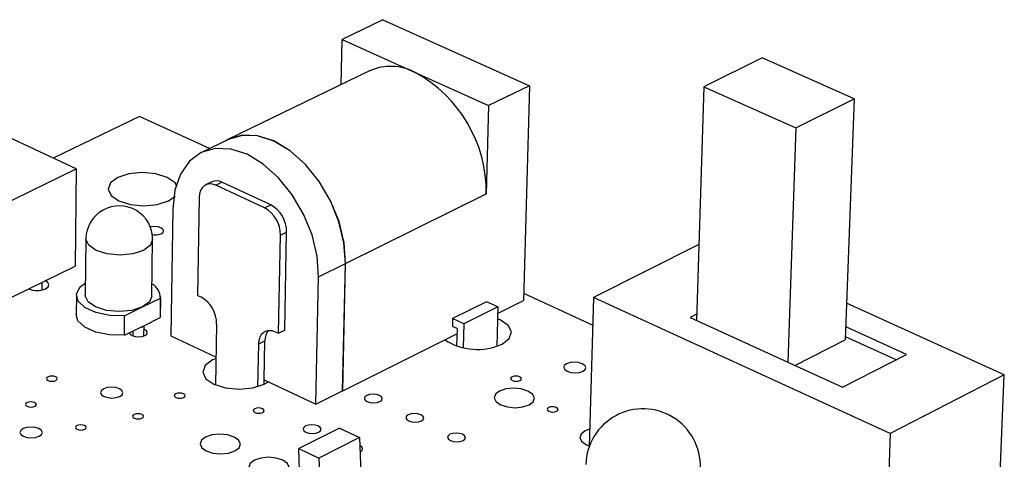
# Model space of a CAD drawing. Extents: x 73 to 209, y 44 to 152.
# Tile 12 of 13: x 148 to 183, y 104 to 119. Entities that reach past the tile are written whole.
import ezdxf

# ---------------------------------------------------------------- set-up
doc = ezdxf.new("R2010")
doc.units = 0
doc.layers.get('0').update_dxf_attribs({"linetype": 'CONTINUOUS'})

msp = doc.modelspace()

# ---------------------------------------------------------------- linework, layer by layer
at = {"color": 7, "linetype": 'CONTINUOUS'}
for p, q in [((160.649, 119.159), (159.207, 118.463)), ((160.649, 119.159), (165.815, 116.829)), ((159.174, 116.868), (159.207, 118.463)), ((159.207, 118.463), (161.782, 117.298)), ((174.027, 117.807), (171.971, 116.792)), ((177.273, 116.363), (174.027, 117.807)), ((160.177, 117.355), (155.198, 114.941)), ((161.782, 117.298), (164.374, 116.124)), ((165.815, 116.829), (164.374, 116.124)), ((165.815, 116.829), (165.612, 109.248)), ((171.971, 116.792), (171.706, 108.546)), ((171.971, 116.792), (175.217, 115.339)), ((164.374, 116.124), (164.295, 113.006)), ((175.217, 115.339), (177.273, 116.363)), ((177.273, 116.363), (176.961, 107.861)), ((149.83, 113.889), (145.416, 115.939)), ((152.063, 115.743), (149.008, 114.271)), ((154.529, 114.607), (152.063, 115.743)), ((175.217, 115.339), (174.928, 107.07)), ((155.202, 114.934), (154.252, 114.473)), ((147.117, 112.58), (149.83, 113.889)), ((149.83, 113.889), (149.786, 110.464)), ((154.61, 113.434), (154.393, 113.328)), ((154.749, 113.314), (154.966, 113.42)), ((156.47, 112.518), (154.749, 113.314)), ((156.687, 112.625), (154.966, 113.42)), ((153.079, 112.76), (153.317, 112.928)), ((159.328, 110.554), (164.295, 113.006)), ((154.166, 112.884), (154.109, 109.425)), ((156.47, 112.518), (156.687, 112.625)), ((153.232, 112.476), (153.162, 107.998)), ((156.966, 108.089), (157.032, 111.557)), ((157.032, 111.557), (157.249, 111.663)), ((157.182, 108.197), (157.249, 111.663)), ((150.17, 111.426), (150.144, 109.431)), ((152.491, 109.399), (152.522, 111.395)), ((171.792, 111.219), (168.075, 109.355)), ((158.375, 110.085), (159.322, 110.553)), ((159.227, 106.062), (159.322, 110.553)), ((159.233, 106.06), (159.328, 110.554)), ((147.081, 109.146), (149.786, 110.464)), ((148.62, 109.619), (148.623, 109.897)), ((158.284, 105.59), (158.375, 110.085)), ((149.831, 109.434), (149.822, 108.748)), ((168.047, 108.381), (165.619, 109.499)), ((152.166, 109.018), (152.797, 109.328)), ((152.797, 109.328), (152.786, 108.641)), ((152.794, 108.708), (152.804, 109.394)), ((154.109, 109.425), (154.223, 109.372)), ((164.303, 109.203), (163.105, 108.606)), ((164.697, 109.021), (164.303, 109.203)), ((164.691, 108.788), (165.612, 109.248)), ((168.075, 109.355), (167.923, 104.085)), ((178.545, 104.546), (168.075, 109.355)), ((182.571, 106.623), (177.008, 109.151)), ((151.534, 108.708), (152.166, 109.018)), ((164.697, 109.021), (163.499, 108.423)), ((164.697, 109.021), (164.661, 107.633)), ((171.713, 108.765), (171.483, 108.649)), ((151.524, 108.021), (151.534, 108.708)), ((152.209, 108.357), (152.786, 108.641)), ((152.794, 108.708), (152.786, 108.641)), ((154.781, 108.416), (154.744, 106.262)), ((163.105, 108.606), (163.099, 108.331)), ((163.499, 108.423), (163.105, 108.606)), ((163.499, 108.423), (163.478, 107.582)), ((171.483, 108.649), (176.867, 106.182)), ((151.524, 108.021), (152.103, 108.305)), ((151.827, 108.169), (151.824, 108.003)), ((152.103, 108.305), (152.209, 108.357)), ((152.216, 107.998), (152.221, 108.363)), ((156.851, 108.143), (156.966, 108.089)), ((156.966, 108.089), (157.182, 108.197)), ((159.233, 106.06), (163.258, 108.071)), ((163.263, 108.255), (163.099, 108.331)), ((163.263, 108.255), (163.248, 107.643)), ((179.122, 107.337), (176.977, 108.314)), ((153.162, 107.998), (154.761, 107.246)), ((156.238, 106.203), (156.266, 107.72)), ((156.266, 107.72), (156.482, 107.828)), ((156.456, 106.449), (156.482, 107.828)), ((175.182, 106.954), (176.961, 107.861)), ((178.752, 107.148), (176.964, 107.963)), ((176.867, 106.182), (179.122, 107.337)), ((156.453, 106.287), (156.456, 106.449)), ((156.456, 106.449), (158.284, 105.59)), ((156.46, 106.29), (156.606, 106.379)), ((182.571, 106.623), (178.545, 104.546)), ((182.386, 102.168), (182.571, 106.623)), ((158.284, 105.59), (159.227, 106.062)), ((159.227, 106.062), (159.233, 106.06)), ((159.115, 104.739), (157.675, 104.017)), ((159.115, 104.739), (159.825, 104.406)), ((159.825, 104.406), (158.384, 103.682)), ((159.825, 104.406), (160.011, 99.428)), ((178.545, 104.546), (178.276, 97.505)), ((157.675, 104.017), (158.384, 103.682)), ((157.867, 99.089), (157.675, 104.017)), ((158.384, 103.682), (158.548, 99.435))]:
    msp.add_line(p, q, dxfattribs=at)
for points in [[(159.328, 110.554), (159.278, 111.28), (159.099, 112.03), (158.803, 112.766), (158.402, 113.452), (157.918, 114.051), (157.375, 114.534), (156.801, 114.877), (156.225, 115.062), (155.676, 115.081), (155.181, 114.932), (155.065, 114.867)], [(159.322, 110.553), (159.272, 111.277), (159.095, 112.026), (158.799, 112.761), (158.4, 113.445), (157.917, 114.044), (157.375, 114.527), (156.803, 114.869), (156.227, 115.054), (155.679, 115.073), (155.202, 114.934)], [(158.375, 110.085), (158.325, 110.81), (158.147, 111.559), (157.85, 112.296), (157.451, 112.981), (156.967, 113.58), (156.425, 114.064), (155.852, 114.407), (155.277, 114.593), (154.729, 114.613), (154.236, 114.465), (153.821, 114.159), (153.507, 113.709), (153.307, 113.138), (153.232, 112.476)], [(153.391, 113.287), (153.314, 113.398), (153.037, 113.588), (152.631, 113.715), (152.158, 113.759), (151.688, 113.715), (151.294, 113.588), (151.035, 113.398), (150.951, 113.175), (151.055, 112.95), (151.331, 112.76), (151.738, 112.633), (152.213, 112.588), (152.684, 112.633), (153.079, 112.76), (153.079, 112.76)], [(154.749, 113.314), (154.637, 113.352), (154.529, 113.362), (154.429, 113.344), (154.341, 113.297), (154.268, 113.225), (154.214, 113.129), (154.179, 113.014), (154.166, 112.884)], [(152.825, 111.605), (152.89, 111.653), (152.91, 111.709), (152.884, 111.766), (152.815, 111.814), (152.713, 111.846), (152.594, 111.857), (152.476, 111.846), (152.436, 111.836)], [(148.744, 109.661), (148.835, 109.727), (148.864, 109.806), (148.829, 109.884), (148.734, 109.951)], [(151.534, 108.708), (151.009, 108.721), (150.523, 108.821), (150.136, 108.995), (149.896, 109.221), (149.833, 109.471), (149.955, 109.714), (150.15, 109.868)], [(152.166, 109.018), (151.791, 108.896), (151.343, 108.853), (150.891, 108.896), (150.505, 109.018), (150.243, 109.201), (150.144, 109.416), (150.144, 109.431)], [(152.491, 109.399), (152.412, 109.201), (152.166, 109.018)], [(151.524, 108.021), (151, 108.034), (150.514, 108.134), (150.127, 108.308), (149.887, 108.534), (149.822, 108.748)], [(164.85, 107.71), (165.105, 107.905), (165.182, 108.136), (165.067, 108.366), (164.78, 108.561), (164.686, 108.601)], [(151.709, 108.112), (151.735, 108.06), (151.805, 108.011), (151.908, 107.979), (152.029, 107.967), (152.148, 107.979), (152.248, 108.011)], [(152.248, 108.011), (152.314, 108.06), (152.335, 108.118), (152.308, 108.175), (152.238, 108.224), (152.219, 108.233)], [(156.266, 107.72), (156.279, 107.85), (156.314, 107.964), (156.369, 108.059), (156.442, 108.13), (156.531, 108.175), (156.631, 108.193), (156.739, 108.182), (156.851, 108.143)], [(154.76, 107.202), (154.634, 107.148), (154.373, 106.952), (154.289, 106.72), (154.397, 106.487), (154.68, 106.29), (155.096, 106.158), (155.58, 106.112), (156.059, 106.158), (156.46, 106.29), (156.46, 106.29)], [(167.707, 106.747), (167.786, 106.809), (167.81, 106.881), (167.773, 106.954), (167.683, 107.015), (167.552, 107.056), (167.4, 107.071), (167.251, 107.056), (167.128, 107.015), (167.048, 106.954), (167.025, 106.881), (167.061, 106.809), (167.151, 106.747), (167.282, 106.706), (167.434, 106.692), (167.583, 106.706), (167.707, 106.747)], [(149.106, 106.422), (149.146, 106.452), (149.159, 106.488), (149.143, 106.523), (149.101, 106.553), (149.038, 106.573), (148.965, 106.58), (148.892, 106.573), (148.831, 106.553), (148.79, 106.523), (148.777, 106.488), (148.793, 106.452), (148.836, 106.422), (148.898, 106.402), (148.972, 106.395), (149.044, 106.402), (149.106, 106.422)], [(165.483, 106.423), (165.522, 106.453), (165.534, 106.489), (165.516, 106.524), (165.472, 106.554), (165.409, 106.574), (165.335, 106.581), (165.262, 106.574), (165.202, 106.554), (165.163, 106.524), (165.152, 106.489), (165.169, 106.453), (165.213, 106.423), (165.277, 106.403), (165.35, 106.396), (165.423, 106.403), (165.483, 106.423)], [(151.364, 105.86), (151.446, 105.922), (151.473, 105.995), (151.44, 106.068), (151.352, 106.129), (151.222, 106.171), (151.071, 106.185), (150.921, 106.171), (150.796, 106.129), (150.713, 106.068), (150.686, 105.995), (150.719, 105.922), (150.807, 105.86), (150.937, 105.819), (151.088, 105.804), (151.238, 105.819), (151.364, 105.86)], [(153.616, 105.821), (153.656, 105.852), (153.669, 105.887), (153.653, 105.922), (153.61, 105.952), (153.547, 105.973), (153.473, 105.98), (153.4, 105.973), (153.339, 105.952), (153.299, 105.922), (153.287, 105.887), (153.303, 105.852), (153.346, 105.821), (153.409, 105.801), (153.483, 105.794), (153.555, 105.801), (153.616, 105.821)], [(165.807, 105.563), (165.951, 105.675), (165.994, 105.806), (165.929, 105.937), (165.766, 106.049), (165.53, 106.123), (165.257, 106.149), (164.988, 106.123), (164.765, 106.049), (164.62, 105.937), (164.577, 105.806), (164.642, 105.675), (164.804, 105.563), (165.04, 105.489), (165.314, 105.463), (165.583, 105.489), (165.807, 105.563)], [(148.366, 105.511), (148.407, 105.541), (148.42, 105.577), (148.404, 105.612), (148.362, 105.642), (148.299, 105.663), (148.225, 105.67), (148.152, 105.663), (148.091, 105.642), (148.05, 105.612), (148.037, 105.577), (148.053, 105.541), (148.096, 105.511), (148.158, 105.491), (148.232, 105.484), (148.305, 105.491), (148.366, 105.511)], [(160.539, 105.682), (160.604, 105.732), (160.624, 105.79), (160.596, 105.848), (160.524, 105.898), (160.42, 105.931), (160.299, 105.942), (160.179, 105.931), (160.079, 105.898), (160.014, 105.848), (159.994, 105.79), (160.022, 105.732), (160.094, 105.682), (160.198, 105.649), (160.32, 105.637), (160.439, 105.649), (160.539, 105.682)], [(160.539, 105.682), (160.604, 105.732), (160.624, 105.79), (160.596, 105.848), (160.524, 105.898), (160.42, 105.931), (160.299, 105.942), (160.179, 105.931), (160.079, 105.898), (160.014, 105.848), (159.994, 105.79), (160.022, 105.732), (160.094, 105.682), (160.198, 105.649), (160.32, 105.637), (160.439, 105.649), (160.539, 105.682)], [(156.403, 105.295), (156.443, 105.325), (156.455, 105.361), (156.439, 105.396), (156.395, 105.426), (156.332, 105.447), (156.258, 105.454), (156.185, 105.447), (156.125, 105.426), (156.085, 105.396), (156.072, 105.361), (156.089, 105.325), (156.132, 105.295), (156.195, 105.275), (156.269, 105.268), (156.342, 105.275), (156.403, 105.295)], [(166.777, 105.336), (166.816, 105.366), (166.827, 105.402), (166.81, 105.437), (166.765, 105.468), (166.702, 105.488), (166.628, 105.495), (166.555, 105.488), (166.495, 105.468), (166.456, 105.437), (166.444, 105.402), (166.462, 105.366), (166.506, 105.336), (166.57, 105.316), (166.644, 105.309), (166.716, 105.316), (166.777, 105.336)], [(152.147, 105.092), (152.187, 105.122), (152.2, 105.158), (152.184, 105.194), (152.141, 105.224), (152.078, 105.244), (152.004, 105.251), (151.931, 105.244), (151.87, 105.224), (151.83, 105.194), (151.817, 105.158), (151.833, 105.122), (151.876, 105.092), (151.939, 105.072), (152.013, 105.065), (152.086, 105.072), (152.147, 105.092)], [(162.005, 104.996), (162.069, 105.045), (162.089, 105.104), (162.061, 105.162), (161.989, 105.212), (161.884, 105.245), (161.762, 105.257), (161.642, 105.245), (161.543, 105.212), (161.478, 105.162), (161.458, 105.104), (161.486, 105.045), (161.558, 104.996), (161.663, 104.962), (161.785, 104.951), (161.905, 104.962), (162.005, 104.996)], [(162.005, 104.996), (162.069, 105.045), (162.089, 105.104), (162.061, 105.162), (161.989, 105.212), (161.884, 105.245), (161.762, 105.257), (161.642, 105.245), (161.543, 105.212), (161.478, 105.162), (161.458, 105.104), (161.486, 105.045), (161.558, 104.996), (161.663, 104.962), (161.785, 104.951), (161.905, 104.962), (162.005, 104.996)], [(148.52, 104.453), (148.603, 104.515), (148.631, 104.589), (148.598, 104.662), (148.51, 104.725), (148.381, 104.766), (148.229, 104.781), (148.078, 104.766), (147.952, 104.725), (147.868, 104.662), (147.841, 104.589), (147.873, 104.515), (147.961, 104.453), (148.091, 104.411), (148.243, 104.397), (148.393, 104.411), (148.52, 104.453)], [(150.127, 104.699), (150.167, 104.73), (150.18, 104.765), (150.164, 104.801), (150.121, 104.831), (150.058, 104.851), (149.985, 104.858), (149.912, 104.851), (149.85, 104.831), (149.81, 104.801), (149.797, 104.765), (149.813, 104.73), (149.855, 104.699), (149.918, 104.679), (149.992, 104.672), (150.065, 104.679), (150.127, 104.699)], [(158.38, 104.6), (158.446, 104.65), (158.466, 104.708), (158.438, 104.767), (158.366, 104.817), (158.262, 104.85), (158.14, 104.862), (158.02, 104.85), (157.92, 104.817), (157.854, 104.767), (157.834, 104.708), (157.862, 104.65), (157.933, 104.6), (158.038, 104.566), (158.16, 104.555), (158.28, 104.566), (158.38, 104.6)], [(158.38, 104.6), (158.446, 104.65), (158.466, 104.708), (158.438, 104.767), (158.366, 104.817), (158.262, 104.85), (158.14, 104.862), (158.02, 104.85), (157.92, 104.817), (157.854, 104.767), (157.834, 104.708), (157.862, 104.65), (157.933, 104.6), (158.038, 104.566), (158.16, 104.555), (158.28, 104.566), (158.38, 104.6)], [(163.475, 104.306), (163.54, 104.356), (163.56, 104.415), (163.531, 104.474), (163.459, 104.524), (163.353, 104.557), (163.232, 104.569), (163.112, 104.557), (163.012, 104.524), (162.947, 104.474), (162.927, 104.415), (162.956, 104.356), (163.028, 104.306), (163.133, 104.273), (163.255, 104.261), (163.375, 104.273), (163.475, 104.306)], [(163.475, 104.306), (163.54, 104.356), (163.56, 104.415), (163.531, 104.474), (163.459, 104.524), (163.353, 104.557), (163.232, 104.569), (163.112, 104.557), (163.012, 104.524), (162.947, 104.474), (162.927, 104.415), (162.956, 104.356), (163.028, 104.306), (163.133, 104.273), (163.255, 104.261), (163.375, 104.273), (163.475, 104.306)], [(167.941, 104.702), (167.784, 104.643), (167.64, 104.531), (167.597, 104.399), (167.663, 104.266), (167.828, 104.154), (167.924, 104.116)], [(155.423, 103.936), (155.571, 104.049), (155.618, 104.181), (155.556, 104.314), (155.396, 104.426), (155.161, 104.501), (154.887, 104.527), (154.616, 104.501), (154.39, 104.426), (154.241, 104.314), (154.194, 104.181), (154.255, 104.049), (154.415, 103.936), (154.65, 103.861), (154.924, 103.835), (155.196, 103.861), (155.423, 103.936)], [(159.846, 103.909), (159.911, 103.959), (159.931, 104.018), (159.903, 104.077), (159.835, 104.125)], [(159.846, 103.909), (159.911, 103.959), (159.931, 104.018), (159.903, 104.077), (159.835, 104.125)], [(157.345, 103.36), (157.345, 103.363), (157.282, 103.496), (157.121, 103.609), (156.885, 103.684), (156.611, 103.711), (156.34, 103.684), (156.113, 103.609), (155.965, 103.496), (155.918, 103.363), (155.98, 103.23), (156.024, 103.189)]]:
    msp.add_lwpolyline(points, dxfattribs=at)
at = {"color": 8, "linetype": 'CONTINUOUS'}
for points in [[(150.531, 111.015), (150.269, 111.197), (150.17, 111.411), (150.17, 111.426)], [(152.522, 111.395), (152.442, 111.197), (152.196, 111.015), (151.82, 110.893), (151.371, 110.85), (150.919, 110.893), (150.531, 111.015)]]:
    msp.add_lwpolyline(points, dxfattribs=at)
at = {"color": 7, "linetype": 'CONTINUOUS'}
for centre, radius, start, end in [((160.921, 115.666), 1.845, 62.1697, 113.7524), ((159.476, 113.066), 4.819, 359.2875, 61.4109), ((154.773, 113.062), 0.406, 61.5949, 113.715), ((151.346, 111.412), 1.176, 359.17, 179.2954), ((156.157, 111.67), 1.092, 359.6349, 60.9679), ((155.94, 111.563), 1.093, 359.6461, 60.9534), ((152.604, 112.139), 0.578, 258.1169, 292.4433), ((152.236, 109.34), 0.561, 358.7847, 62.1297), ((148.441, 110.353), 0.755, 246.1577, 293.6414), ((153.689, 108.42), 1.092, 359.8172, 60.7322), ((152.081, 108.484), 0.181, 277.1019, 315.2828), ((157.009, 107.849), 0.527, 138.702, 182.3417), ((163.979, 109.588), 2.071, 236.5311, 294.8693), ((169.826, 103.401), 2.022, 358.25, 178.3499)]:
    msp.add_arc(centre, radius, start, end, dxfattribs=at)

doc.saveas('drawing.dxf')
